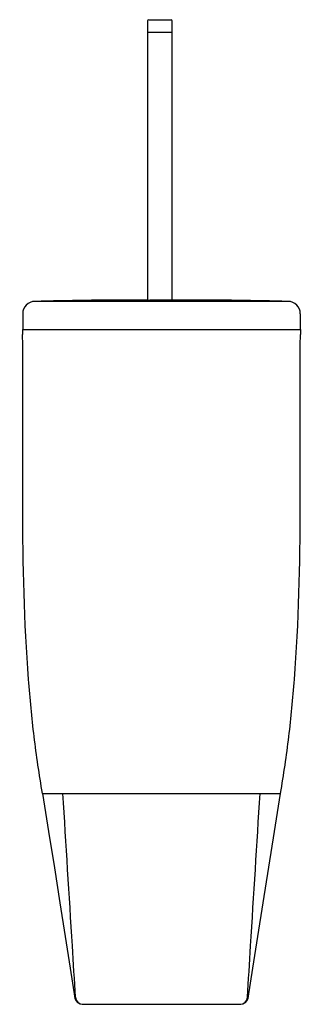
# Model space of a CAD drawing. Header units: millimetres. Extents: x 4015.346 to 4015.461, y 1936.743 to 1937.14.
import ezdxf

# ---------------------------------------------------------------- set-up
doc = ezdxf.new("R2010")
doc.units = ezdxf.units.MM
doc.layers.add('SANINDUSA', color=3, linetype='Continuous')

msp = doc.modelspace()

# ---------------------------------------------------------------- linework, layer by layer
at = {"layer": 'SANINDUSA'}
for p, q in [((4015.397914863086, 1937.139536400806), (4015.397914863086, 1937.027036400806)), ((4015.398414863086, 1937.140036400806), (4015.407414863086, 1937.140036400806)), ((4015.407914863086, 1937.027036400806), (4015.407914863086, 1937.139536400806)), ((4015.397914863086, 1937.135036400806), (4015.407914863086, 1937.135036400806)), ((4015.454669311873, 1937.026510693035), (4015.352460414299, 1937.026510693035)), ((4015.397914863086, 1937.027036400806), (4015.393064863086, 1937.027036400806)), ((4015.397914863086, 1937.027036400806), (4015.398809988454, 1937.027036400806)), ((4015.414064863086, 1937.027036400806), (4015.398803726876, 1937.027036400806)), ((4015.40056416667, 1937.026784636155), (4015.400564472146, 1937.027019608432)), ((4015.400932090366, 1937.026759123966), (4015.400822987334, 1937.026762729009)), ((4015.401016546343, 1937.026756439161), (4015.400932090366, 1937.026759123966)), ((4015.401164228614, 1937.026752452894), (4015.401016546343, 1937.026756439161)), ((4015.401400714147, 1937.02674733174), (4015.401164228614, 1937.026752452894)), ((4015.401759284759, 1937.026741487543), (4015.401400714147, 1937.02674733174)), ((4015.402271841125, 1937.026735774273), (4015.401759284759, 1937.026741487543)), ((4015.402953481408, 1937.026731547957), (4015.402271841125, 1937.026735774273)), ((4015.403676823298, 1937.026730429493), (4015.402953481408, 1937.026731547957)), ((4015.404380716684, 1937.026732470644), (4015.403676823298, 1937.026730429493)), ((4015.405000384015, 1937.026737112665), (4015.404380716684, 1937.026732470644)), ((4015.405440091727, 1937.026742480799), (4015.405000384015, 1937.026737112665)), ((4015.405743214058, 1937.0267476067), (4015.405440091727, 1937.026742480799)), ((4015.405946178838, 1937.026751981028), (4015.405743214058, 1937.0267476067)), ((4015.406115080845, 1937.02675649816), (4015.405946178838, 1937.026751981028)), ((4015.406219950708, 1937.02675990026), (4015.406115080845, 1937.02675649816)), ((4015.406306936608, 1937.026762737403), (4015.406219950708, 1937.02675990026)), ((4015.406565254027, 1937.027019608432), (4015.406565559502, 1937.026784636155)), ((4015.347589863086, 1937.021512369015), (4015.347589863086, 1937.015183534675)), ((4015.459539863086, 1937.021512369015), (4015.459539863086, 1937.015183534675)), ((4015.347564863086, 1937.015183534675), (4015.347564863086, 1937.013183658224)), ((4015.347564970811, 1937.015183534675), (4015.459564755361, 1937.015183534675)), ((4015.459564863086, 1937.015183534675), (4015.459564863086, 1937.013183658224)), ((4015.355564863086, 1936.828183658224), (4015.451564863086, 1936.828183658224)), ((4015.368668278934, 1936.745720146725), (4015.36889328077, 1936.746003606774)), ((4015.438236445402, 1936.746003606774), (4015.438461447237, 1936.745720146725)), ((4015.371633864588, 1936.743183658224), (4015.435495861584, 1936.743183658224))]:
    msp.add_line(p, q, dxfattribs=at)
for points in [[(4015.355564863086, 1936.828183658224), (4015.358000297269, 1936.812900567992), (4015.360354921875, 1936.798159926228), (4015.362607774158, 1936.784046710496), (4015.364751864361, 1936.770569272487), (4015.366780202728, 1936.757747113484), (4015.368668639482, 1936.745720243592)], [(4015.444521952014, 1936.784046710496), (4015.449129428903, 1936.812900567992), (4015.451564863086, 1936.828183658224)], [(4015.43846108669, 1936.745720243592), (4015.440349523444, 1936.757747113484), (4015.442377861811, 1936.770569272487), (4015.444521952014, 1936.784046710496)]]:
    msp.add_lwpolyline(points, dxfattribs=at)
for centre, radius, start, end in [((4015.398414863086, 1937.139536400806), 0.0005, 90, 180), ((4015.407414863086, 1937.139536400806), 0.0005, 0, 90), ((4015.352589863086, 1937.021512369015), 0.005, 91.48353960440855, 180), ((4015.393064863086, 1935.458676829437), 1.56835957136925, 90, 91.48353960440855), ((4015.400564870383, 1937.026519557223), 0.000500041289, 28.48259922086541, 90.04562986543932), ((4015.40656489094, 1937.026519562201), 0.00050004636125, 89.95839726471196, 151.518323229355), ((4015.414064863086, 1935.458676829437), 1.56835957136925, 88.51646039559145, 90), ((4015.454539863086, 1937.021512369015), 0.005, 0, 88.51646039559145), ((4015.371632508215, 1936.746183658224), 0.003, 188.8865116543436, 270), ((4015.371887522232, 1936.746183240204), 0.00299960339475, 183.4332288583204, 269.9935055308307), ((4015.435242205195, 1936.746183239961), 0.002999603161, 270.0064704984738, 356.5667743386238), ((4015.435497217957, 1936.746183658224), 0.003, 270, 351.1134883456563)]:
    msp.add_arc(centre, radius, start, end, dxfattribs=at)
for points, knots in [([(4015.400822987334, 1937.026762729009), (4015.400785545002, 1937.026764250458), (4015.400721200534, 1937.026767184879), (4015.400646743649, 1937.026771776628), (4015.400603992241, 1937.026775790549), (4015.400582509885, 1937.026778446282), (4015.400571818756, 1937.026780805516), (4015.400564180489, 1937.026782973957), (4015.40056416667, 1937.026784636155)], [0, 0, 0, 0, 0.431338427, 0.7432761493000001, 0.8533095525, 0.9324635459, 0.980866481, 1, 1, 1, 1]), ([(4015.400564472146, 1937.027019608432), (4015.400564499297, 1937.02702083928), (4015.40057210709, 1937.027019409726), (4015.400580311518, 1937.027021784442), (4015.400599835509, 1937.027021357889), (4015.400624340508, 1937.027022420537), (4015.400656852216, 1937.027022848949), (4015.400713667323, 1937.027023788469), (4015.400801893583, 1937.027024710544), (4015.400927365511, 1937.027025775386), (4015.401078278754, 1937.027026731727), (4015.40125311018, 1937.027027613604), (4015.401529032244, 1937.027028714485), (4015.401919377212, 1937.027029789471), (4015.402431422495, 1937.027030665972), (4015.402987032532, 1937.027031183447), (4015.403564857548, 1937.02703135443), (4015.404142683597, 1937.027031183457), (4015.404698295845, 1937.027030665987), (4015.405210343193, 1937.027029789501), (4015.405600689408, 1937.0270287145), (4015.405876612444, 1937.027027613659), (4015.406051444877, 1937.027026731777), (4015.406202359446, 1937.027025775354), (4015.406327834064, 1937.027024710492), (4015.406416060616, 1937.027023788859), (4015.406472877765, 1937.027022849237), (4015.406505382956, 1937.027022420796), (4015.40652989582, 1937.027021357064), (4015.406549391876, 1937.027021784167), (4015.406557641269, 1937.027019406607), (4015.406565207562, 1937.027020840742), (4015.406565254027, 1937.027019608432)], [0, 0, 0, 0, 0.0006154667, 0.0024263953, 0.0054327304, 0.0096298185, 0.0150109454, 0.0215609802, 0.0380959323, 0.0590798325, 0.0843049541, 0.113534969, 0.1464833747, 0.2222422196, 0.3086745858, 0.402461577, 0.49999898, 0.5975367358, 0.6913242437, 0.7777568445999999, 0.8535159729, 0.8864644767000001, 0.9156946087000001, 0.9409199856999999, 0.9619042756, 0.9784396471, 0.9849896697, 0.9903704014, 0.9945667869, 0.9975725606, 0.9993835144, 1, 1, 1, 1]), ([(4015.406565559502, 1937.026784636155), (4015.406565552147, 1937.026782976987), (4015.406557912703, 1937.02678080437), (4015.406547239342, 1937.026778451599), (4015.406525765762, 1937.026775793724), (4015.406483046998, 1937.026771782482), (4015.406408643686, 1937.026767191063), (4015.406344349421, 1937.026764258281), (4015.406306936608, 1937.026762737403)], [0, 0, 0, 0, 0.0191126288, 0.0675160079, 0.1466834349, 0.2567315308, 0.568674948, 1, 1, 1, 1]), ([(4015.355564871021, 1936.82818361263), (4015.354242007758, 1936.835784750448), (4015.35202634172, 1936.851068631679), (4015.346079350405, 1936.912602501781), (4015.348082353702, 1936.966830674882), (4015.347564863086, 1937.013183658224)], [0, 0, 0, 0, 0.1248607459, 0.2498074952, 1, 1, 1, 1]), ([(4015.451564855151, 1936.82818361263), (4015.452887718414, 1936.835784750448), (4015.455103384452, 1936.851068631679), (4015.461050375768, 1936.912602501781), (4015.45904737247, 1936.966830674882), (4015.459564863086, 1937.013183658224)], [0, 0, 0, 0, 0.1248607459, 0.2498074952, 1, 1, 1, 1]), ([(4015.36889328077, 1936.746003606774), (4015.368472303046, 1936.752914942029), (4015.366790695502, 1936.780309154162), (4015.365075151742, 1936.807701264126), (4015.363806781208, 1936.828183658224)], [0, 0, 0, 0, 0.2522845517, 1, 1, 1, 1]), ([(4015.438236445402, 1936.746003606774), (4015.438657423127, 1936.752914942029), (4015.44033903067, 1936.780309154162), (4015.44205457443, 1936.807701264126), (4015.443322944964, 1936.828183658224)], [0, 0, 0, 0, 0.2522845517, 1, 1, 1, 1])]:
    msp.add_open_spline(points, degree=3, knots=knots, dxfattribs=at)

doc.saveas('drawing.dxf')
